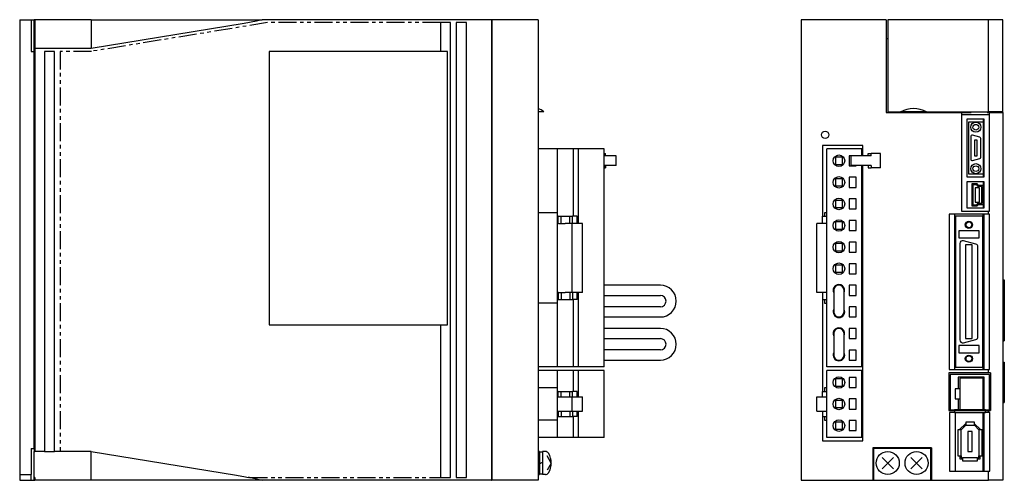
# Model space of a CAD drawing. Extents: x -748 to 6, y -258 to 131.
# Tile 1 of 2: x -748 to -406, y -155 to 5. Entities that reach past the tile are written whole.
import ezdxf

# ---------------------------------------------------------------- set-up
doc = ezdxf.new("R2010")
doc.units = 0
doc.linetypes.add('PHANTOM', pattern=[2.5, 1.25, -0.25, 0.25, -0.25, 0.25, -0.25])
for name, color, linetype in [('OUTLINE', 7, 'CONTINUOUS'), ('PHANTOM', 3, 'PHANTOM'), ('THIN_LINE', 6, 'CONTINUOUS')]:
    doc.layers.add(name, color=color, linetype=linetype)

msp = doc.modelspace()

# ---------------------------------------------------------------- linework, layer by layer
at = {"layer": 'OUTLINE'}
for p, q in [((-748.28, 5), (-748.28, -153)), ((-748.28, 5), (-744.28, 5)), ((-744.28, 5), (-743.28, 5)), ((-744.28, 5), (-744.28, -6)), ((-743.08, 5), (-743.28, 5)), ((-743.28, 0.32), (-743.28, 5)), ((-743.08, 4), (-743.28, 4)), ((-743.08, 5), (-743.08, 0)), ((-723.48, 5), (-743.08, 5)), ((-723.48, 5), (-671.42, 5)), ((-723.48, 5), (-723.48, 0)), ((-670.32, 3.68), (-723.48, -5)), ((-671.42, 5), (-664.05, 5)), ((-584.48, 5), (-664.05, 5)), ((-602.18, 4), (-602.18, -6)), ((-598.68, 4), (-602.18, 4)), ((-598.68, -154), (-598.68, 4)), ((-596.68, 4), (-596.68, -154)), ((-593.18, 4), (-596.68, 4)), ((-593.18, -154), (-593.18, 4)), ((-584.48, 5), (-584.48, -155)), ((-584.48, 4), (-584.28, 4)), ((-568.28, 5), (-584.28, 5)), ((-584.28, 5), (-584.28, -155)), ((-568.28, 5), (-568.28, -155)), ((-447.37, 5), (-476.87, 5)), ((-476.87, 5), (-476.87, -155)), ((-447.37, 5), (-447.37, -27.2)), ((-446.87, 5), (-446.87, -27)), ((-411.87, 5), (-446.87, 5)), ((-406.87, 5), (-411.87, 5)), ((-411.87, -27), (-411.87, 5)), ((-406.87, -27), (-406.87, 5)), ((-743.28, -5.26), (-743.28, 0.32)), ((-743.08, 0), (-743.08, -5)), ((-723.48, 0), (-723.48, -5)), ((-447.37, -1.5), (-446.87, -1.5)), ((-744.28, -6), (-743.28, -6)), ((-743.28, -6), (-743.28, -5.26)), ((-743.08, -6), (-743.28, -6)), ((-743.28, -144), (-743.28, -6)), ((-723.48, -5), (-743.08, -5)), ((-743.08, -5), (-743.08, -145)), ((-739.68, -6), (-739.68, -145)), ((-736.18, -6), (-739.68, -6)), ((-736.18, -145), (-736.18, -6)), ((-661.68, -6), (-661.68, -101)), ((-599.68, -6), (-661.68, -6)), ((-599.68, -101), (-599.68, -6)), ((-566.29, -27), (-568.29, -27)), ((-447.37, -27.2), (-421.27, -27.2)), ((-446.87, -27), (-442.37, -27)), ((-445.75, -27), (-445.75, -27.2)), ((-444.79, -27.2), (-444.79, -27)), ((-433.38, -27), (-442.37, -27)), ((-433.38, -27), (-411.87, -27)), ((-421.27, -27.2), (-417.87, -27.2)), ((-421.27, -27.2), (-421.27, -61.55)), ((-417.87, -27), (-417.87, -27.2)), ((-412.34, -27.2), (-412.34, -27)), ((-412.34, -27.2), (-411.57, -27.2)), ((-406.87, -27), (-411.87, -27)), ((-411.57, -27.2), (-406.87, -27.2)), ((-411.57, -61.55), (-411.57, -27.2)), ((-408.87, -27), (-408.87, -27.2)), ((-407.91, -27.2), (-407.91, -27)), ((-406.87, -27.2), (-406.87, -27)), ((-406.87, -27.2), (-406.87, -155)), ((-411.57, -28.1), (-421.27, -28.1)), ((-419.37, -29.55), (-419.37, -49.55)), ((-413.37, -29.55), (-419.37, -29.55)), ((-418.77, -30.55), (-418.77, -48.55)), ((-413.77, -30.55), (-418.77, -30.55)), ((-413.77, -29.55), (-413.77, -49.55)), ((-413.37, -49.55), (-413.37, -29.55)), ((-418.02, -35.65), (-418.02, -43.45)), ((-414.89, -35.84), (-417.39, -35.17)), ((-416.77, -36.8), (-416.77, -42.3)), ((-415.77, -36.8), (-416.77, -36.8)), ((-415.77, -42.3), (-415.77, -36.8)), ((-414.52, -42.78), (-414.52, -36.32)), ((-561.7, -39.9), (-568.28, -39.9)), ((-561.7, -39.9), (-561.7, -62.05)), ((-555.98, -39.9), (-561.48, -39.9)), ((-561.48, -41.3), (-561.48, -39.9)), ((-554.28, -39.9), (-555.98, -39.9)), ((-555.98, -63.25), (-555.98, -39.9)), ((-545.28, -39.9), (-554.28, -39.9)), ((-554.28, -65.75), (-554.28, -39.9)), ((-545.28, -115.6), (-545.28, -39.9)), ((-455.47, -38.7), (-469.47, -38.7)), ((-469.47, -38.7), (-469.47, -63.25)), ((-455.9, -39.9), (-468.05, -39.9)), ((-468.05, -115.6), (-468.05, -39.9)), ((-455.9, -42.3), (-455.9, -39.9)), ((-455.47, -42.3), (-455.47, -38.7)), ((-561.48, -41.3), (-561.7, -41.3)), ((-545.28, -41.5), (-545.15, -41.5)), ((-541.11, -42.3), (-545.28, -42.3)), ((-545.15, -41.5), (-544.89, -41.5)), ((-545.15, -42.3), (-545.15, -41.5)), ((-544.89, -42.3), (-544.89, -41.5)), ((-541.11, -45.7), (-541.11, -42.3)), ((-462.55, -42.75), (-465.05, -42.75)), ((-465.05, -42.75), (-465.05, -45.25)), ((-462.55, -45.25), (-462.55, -42.75)), ((-460.3, -42.25), (-460.3, -45.75)), ((-457.8, -42.25), (-460.3, -42.25)), ((-452.9, -42.3), (-459.63, -42.3)), ((-459.63, -42.3), (-459.63, -45.7)), ((-457.8, -42.3), (-457.8, -42.25)), ((-453.69, -41.5), (-452.62, -41.5)), ((-453.69, -42.3), (-453.69, -41.5)), ((-452.62, -42.3), (-452.9, -42.3)), ((-452.62, -42.3), (-452.62, -41.5)), ((-449.39, -41.5), (-452.62, -41.5)), ((-449.39, -46.5), (-449.39, -41.5)), ((-417.39, -43.93), (-414.89, -43.26)), ((-416.77, -42.3), (-415.77, -42.3)), ((-541.11, -45.7), (-545.28, -45.7)), ((-545.28, -46.5), (-545.15, -46.5)), ((-545.15, -45.7), (-545.15, -46.5)), ((-545.15, -46.5), (-544.89, -46.5)), ((-544.89, -45.7), (-544.89, -46.5)), ((-465.05, -45.25), (-462.55, -45.25)), ((-460.3, -45.75), (-457.8, -45.75)), ((-452.9, -45.7), (-459.63, -45.7)), ((-457.8, -45.75), (-457.8, -45.7)), ((-455.9, -115.6), (-455.9, -45.7)), ((-455.47, -141.3), (-455.47, -45.7)), ((-453.69, -45.7), (-453.69, -46.5)), ((-453.69, -46.5), (-452.62, -46.5)), ((-452.62, -45.7), (-452.9, -45.7)), ((-452.62, -45.7), (-452.62, -46.5)), ((-449.39, -46.5), (-452.62, -46.5)), ((-465.05, -50.25), (-465.05, -52.75)), ((-462.55, -50.25), (-465.05, -50.25)), ((-462.55, -52.75), (-462.55, -50.25)), ((-460.3, -49.75), (-460.3, -53.25)), ((-457.8, -49.75), (-460.3, -49.75)), ((-457.8, -53.25), (-457.8, -49.75)), ((-455.87, -49.7), (-455.9, -49.7)), ((-455.87, -53.3), (-455.87, -49.7)), ((-419.37, -49.55), (-413.37, -49.55)), ((-418.77, -48.55), (-413.77, -48.55)), ((-465.05, -52.75), (-462.55, -52.75)), ((-460.3, -53.25), (-457.8, -53.25)), ((-455.9, -53.3), (-455.87, -53.3)), ((-413.37, -51.35), (-419.37, -51.35)), ((-419.37, -51.35), (-419.37, -60.35)), ((-417.65, -52), (-417.65, -59.7)), ((-415.79, -52), (-417.65, -52)), ((-415.97, -52.4), (-417.25, -52.4)), ((-417.25, -52.4), (-417.25, -59.3)), ((-414.96, -53.35), (-416.46, -53.35)), ((-416.46, -53.35), (-416.46, -58.35)), ((-415.47, -52.95), (-415.97, -52.4)), ((-415.3, -52.55), (-415.79, -52)), ((-414.17, -52.95), (-415.47, -52.95)), ((-413.77, -52.55), (-415.3, -52.55)), ((-414.96, -58.35), (-414.96, -53.35)), ((-414.17, -58.75), (-414.17, -52.95)), ((-413.77, -51.35), (-413.77, -52.55)), ((-413.77, -59.15), (-413.77, -52.55)), ((-413.37, -60.35), (-413.37, -51.35)), ((-462.55, -57.75), (-465.05, -57.75)), ((-465.05, -57.75), (-465.05, -60.25)), ((-462.55, -60.25), (-462.55, -57.75)), ((-460.3, -57.25), (-460.3, -60.75)), ((-457.8, -57.25), (-460.3, -57.25)), ((-457.8, -60.75), (-457.8, -57.25)), ((-465.05, -60.25), (-462.55, -60.25)), ((-460.3, -60.75), (-457.8, -60.75)), ((-419.37, -60.35), (-413.37, -60.35)), ((-417.65, -59.7), (-415.79, -59.7)), ((-417.25, -59.3), (-415.97, -59.3)), ((-416.46, -58.35), (-414.96, -58.35)), ((-415.97, -59.3), (-415.47, -58.75)), ((-415.79, -59.7), (-415.3, -59.15)), ((-415.47, -58.75), (-414.17, -58.75)), ((-415.3, -59.15), (-413.77, -59.15)), ((-413.77, -59.15), (-413.77, -60.35)), ((-561.7, -62.05), (-568.28, -62.05)), ((-561.7, -62.05), (-561.7, -93.45)), ((-561.28, -63.25), (-561.7, -63.25)), ((-561.28, -63.25), (-560.28, -63.25)), ((-561.28, -65.75), (-561.28, -63.25)), ((-560.28, -63.25), (-557.28, -63.25)), ((-560.28, -65.75), (-560.28, -63.25)), ((-557.28, -63.25), (-556.28, -63.25)), ((-557.28, -65.75), (-557.28, -63.25)), ((-554.7, -63.25), (-556.28, -63.25)), ((-556.28, -65.75), (-556.28, -63.25)), ((-554.7, -65.75), (-554.7, -63.25)), ((-469.47, -63.25), (-468.05, -63.25)), ((-469.47, -65.75), (-469.47, -63.25)), ((-468.05, -62.05), (-468.87, -62.05)), ((-468.87, -62.05), (-468.87, -63.25)), ((-460.3, -64.75), (-460.3, -68.25)), ((-457.8, -64.75), (-460.3, -64.75)), ((-457.8, -68.25), (-457.8, -64.75)), ((-425.57, -62.5), (-425.57, -116.5)), ((-411.87, -62.5), (-425.57, -62.5)), ((-423.63, -62.5), (-423.63, -116.5)), ((-413.87, -63.3), (-423.27, -63.3)), ((-423.27, -63.3), (-423.27, -115.7)), ((-421.27, -61.55), (-411.87, -61.55)), ((-413.87, -62.5), (-413.87, -63.3)), ((-413.87, -115.7), (-413.87, -63.3)), ((-413.33, -116.5), (-413.33, -62.5)), ((-411.87, -61.55), (-411.57, -61.55)), ((-411.87, -62.5), (-411.87, -61.55)), ((-411.57, -62.5), (-411.87, -62.5)), ((-411.57, -116.5), (-411.57, -62.5)), ((-561.16, -65.75), (-561.48, -65.75)), ((-561.48, -89.75), (-561.48, -65.75)), ((-561.16, -65.75), (-560.28, -65.75)), ((-560.28, -65.75), (-558.86, -65.75)), ((-556.38, -65.75), (-558.86, -65.75)), ((-552.88, -65.75), (-556.38, -65.75)), ((-556.38, -89.75), (-556.38, -65.75)), ((-552.88, -89.75), (-552.88, -65.75)), ((-468.05, -65.75), (-471.46, -65.75)), ((-471.46, -89.75), (-471.46, -65.75)), ((-462.55, -65.25), (-465.05, -65.25)), ((-465.05, -65.25), (-465.05, -67.75)), ((-465.05, -67.75), (-462.55, -67.75)), ((-462.55, -67.75), (-462.55, -65.25)), ((-460.3, -68.25), (-457.8, -68.25)), ((-415.12, -68.3), (-422.22, -68.3)), ((-422.22, -68.3), (-422.22, -70.8)), ((-415.12, -70.8), (-415.12, -68.3)), ((-422.22, -70.8), (-415.12, -70.8)), ((-416.26, -72.94), (-420.56, -71.79)), ((-465.05, -72.75), (-465.05, -75.25)), ((-462.55, -72.75), (-465.05, -72.75)), ((-462.55, -75.25), (-462.55, -72.75)), ((-460.3, -72.25), (-460.3, -75.75)), ((-457.8, -72.25), (-460.3, -72.25)), ((-457.8, -75.75), (-457.8, -72.25)), ((-421.82, -72.75), (-421.82, -106.25)), ((-419.82, -73.25), (-419.82, -105.75)), ((-417.52, -73.25), (-419.82, -73.25)), ((-417.52, -105.75), (-417.52, -73.25)), ((-415.52, -105.09), (-415.52, -73.91)), ((-465.05, -75.25), (-462.55, -75.25)), ((-460.3, -75.75), (-457.8, -75.75)), ((-462.55, -80.25), (-465.05, -80.25)), ((-465.05, -80.25), (-465.05, -82.75)), ((-462.55, -82.75), (-462.55, -80.25)), ((-460.3, -79.75), (-460.3, -83.25)), ((-457.8, -79.75), (-460.3, -79.75)), ((-457.8, -83.25), (-457.8, -79.75)), ((-465.05, -82.75), (-462.55, -82.75)), ((-460.3, -83.25), (-457.8, -83.25)), ((-406.87, -85.4), (-406.37, -85.4)), ((-406.37, -85.4), (-406.37, -106.5)), ((-525.8, -87.23), (-545.28, -87.23)), ((-460.3, -87.25), (-460.3, -90.75)), ((-457.8, -87.25), (-460.3, -87.25)), ((-457.8, -90.75), (-457.8, -87.25)), ((-561.28, -92.25), (-561.7, -92.25)), ((-561.16, -89.75), (-561.48, -89.75)), ((-561.28, -89.75), (-561.28, -92.25)), ((-561.28, -92.25), (-560.28, -92.25)), ((-561.16, -89.75), (-560.28, -89.75)), ((-560.28, -89.75), (-558.86, -89.75)), ((-560.28, -89.75), (-560.28, -92.25)), ((-560.28, -92.25), (-557.28, -92.25)), ((-556.38, -89.75), (-558.86, -89.75)), ((-557.28, -89.75), (-557.28, -92.25)), ((-557.28, -92.25), (-556.28, -92.25)), ((-552.88, -89.75), (-556.38, -89.75)), ((-556.28, -89.75), (-556.28, -92.25)), ((-554.7, -92.25), (-556.28, -92.25)), ((-555.98, -115.6), (-555.98, -92.25)), ((-554.7, -92.25), (-554.7, -89.75)), ((-554.28, -115.6), (-554.28, -89.75)), ((-545.28, -90.77), (-525.8, -90.77)), ((-468.05, -89.75), (-471.46, -89.75)), ((-469.47, -89.75), (-469.47, -92.25)), ((-469.47, -92.25), (-469.47, -124.2)), ((-469.47, -92.25), (-468.05, -92.25)), ((-468.87, -92.25), (-468.87, -93.45)), ((-465.57, -89), (-465.57, -96.5)), ((-462.03, -96.5), (-462.03, -89)), ((-460.3, -90.75), (-457.8, -90.75)), ((-561.7, -93.45), (-568.28, -93.45)), ((-561.7, -93.45), (-561.7, -115.6)), ((-525.8, -94.73), (-545.28, -94.73)), ((-468.87, -93.45), (-468.05, -93.45)), ((-460.3, -94.75), (-460.3, -98.25)), ((-457.8, -94.75), (-460.3, -94.75)), ((-457.8, -98.25), (-457.8, -94.75)), ((-455.87, -94.7), (-455.9, -94.7)), ((-455.87, -98.3), (-455.87, -94.7)), ((-545.28, -98.27), (-525.8, -98.27)), ((-460.3, -98.25), (-457.8, -98.25)), ((-455.9, -98.3), (-455.87, -98.3)), ((-661.68, -101), (-599.68, -101)), ((-602.18, -101), (-602.18, -154)), ((-525.8, -102.23), (-545.28, -102.23)), ((-460.3, -102.25), (-460.3, -105.75)), ((-457.8, -102.25), (-460.3, -102.25)), ((-457.8, -105.75), (-457.8, -102.25)), ((-545.28, -105.77), (-525.8, -105.77)), ((-465.57, -104), (-465.57, -111.5)), ((-462.03, -111.5), (-462.03, -104)), ((-460.3, -105.75), (-457.8, -105.75)), ((-419.82, -105.75), (-417.52, -105.75)), ((-422.22, -108.2), (-422.22, -110.7)), ((-415.12, -108.2), (-422.22, -108.2)), ((-420.56, -107.21), (-416.26, -106.06)), ((-415.12, -110.7), (-415.12, -108.2)), ((-406.87, -106.5), (-406.37, -106.5)), ((-525.8, -109.73), (-545.28, -109.73)), ((-460.3, -109.75), (-460.3, -113.25)), ((-457.8, -109.75), (-460.3, -109.75)), ((-457.8, -113.25), (-457.8, -109.75)), ((-422.22, -110.7), (-415.12, -110.7)), ((-561.7, -115.6), (-568.28, -115.6)), ((-561.48, -114.2), (-561.7, -114.2)), ((-561.48, -115.6), (-561.48, -114.2)), ((-555.98, -115.6), (-561.48, -115.6)), ((-554.28, -115.6), (-555.98, -115.6)), ((-545.28, -115.6), (-554.28, -115.6)), ((-545.28, -113.27), (-525.8, -113.27)), ((-455.9, -115.6), (-468.05, -115.6)), ((-460.3, -113.25), (-457.8, -113.25)), ((-423.27, -115.7), (-413.87, -115.7)), ((-413.87, -115.7), (-413.87, -116.5)), ((-406.87, -114), (-406.37, -114)), ((-406.37, -114), (-406.37, -128)), ((-561.7, -116.9), (-568.28, -116.9)), ((-561.7, -116.9), (-561.7, -122.9)), ((-561.48, -118.3), (-561.7, -118.3)), ((-555.98, -116.9), (-561.48, -116.9)), ((-561.48, -118.3), (-561.48, -116.9)), ((-554.28, -116.9), (-555.98, -116.9)), ((-555.98, -124.2), (-555.98, -116.9)), ((-545.28, -116.9), (-554.28, -116.9)), ((-554.28, -126), (-554.28, -116.9)), ((-545.28, -140.1), (-545.28, -116.9)), ((-468.05, -140.1), (-468.05, -116.9)), ((-455.9, -116.9), (-468.05, -116.9)), ((-460.3, -119.25), (-460.3, -122.75)), ((-457.8, -119.25), (-460.3, -119.25)), ((-457.8, -122.75), (-457.8, -119.25)), ((-455.9, -140.1), (-455.9, -116.9)), ((-455.87, -117.4), (-455.9, -117.4)), ((-455.87, -121), (-455.87, -117.4)), ((-411.87, -117.7), (-425.65, -117.7)), ((-425.65, -117.7), (-425.65, -130.8)), ((-425.57, -116.5), (-411.87, -116.5)), ((-411.55, -118.2), (-425.15, -118.2)), ((-425.15, -118.2), (-425.15, -130.47)), ((-413.36, -119.22), (-422.36, -119.22)), ((-422.36, -119.22), (-422.36, -123.23)), ((-413.83, -119.48), (-421.83, -119.48)), ((-421.83, -119.48), (-421.83, -130.48)), ((-413.87, -119.22), (-413.87, -119.48)), ((-413.83, -119.48), (-413.83, -130.48)), ((-413.36, -130.47), (-413.36, -119.22)), ((-411.87, -116.5), (-411.57, -116.5)), ((-411.87, -117.7), (-411.87, -116.5)), ((-411.12, -117.7), (-411.87, -117.7)), ((-411.55, -130.47), (-411.55, -118.2)), ((-411.12, -117.7), (-411.12, -130.8)), ((-561.7, -122.9), (-568.28, -122.9)), ((-561.7, -122.9), (-561.7, -134.1)), ((-468.05, -122.9), (-468.87, -122.9)), ((-468.87, -122.9), (-468.87, -124.2)), ((-462.55, -119.75), (-465.05, -119.75)), ((-465.05, -119.75), (-465.05, -122.25)), ((-465.05, -122.25), (-462.55, -122.25)), ((-462.55, -122.25), (-462.55, -119.75)), ((-460.3, -122.75), (-457.8, -122.75)), ((-455.9, -121), (-455.87, -121)), ((-561.28, -124.2), (-561.7, -124.2)), ((-561.48, -131), (-561.48, -126)), ((-561.48, -126), (-561.16, -126)), ((-561.28, -124.2), (-560.28, -124.2)), ((-561.28, -126), (-561.28, -124.2)), ((-561.16, -126), (-560.28, -126)), ((-560.28, -124.2), (-557.28, -124.2)), ((-560.28, -126), (-560.28, -124.2)), ((-560.28, -126), (-558.86, -126)), ((-558.86, -126), (-556.38, -126)), ((-557.28, -124.2), (-556.28, -124.2)), ((-557.28, -126), (-557.28, -124.2)), ((-556.38, -126), (-552.88, -126)), ((-556.38, -131), (-556.38, -126)), ((-554.7, -124.2), (-556.28, -124.2)), ((-556.28, -126), (-556.28, -124.2)), ((-554.7, -126), (-554.7, -124.2)), ((-552.88, -131), (-552.88, -126)), ((-471.46, -131), (-471.46, -126)), ((-471.46, -126), (-468.05, -126)), ((-469.47, -124.2), (-468.05, -124.2)), ((-469.47, -126), (-469.47, -124.2)), ((-423.43, -123.23), (-423.43, -126.73)), ((-421.83, -123.23), (-423.43, -123.23)), ((-462.55, -127.25), (-465.05, -127.25)), ((-465.05, -127.25), (-465.05, -129.75)), ((-465.05, -129.75), (-462.55, -129.75)), ((-462.55, -129.75), (-462.55, -127.25)), ((-460.3, -126.75), (-460.3, -130.25)), ((-457.8, -126.75), (-460.3, -126.75)), ((-457.8, -130.25), (-457.8, -126.75)), ((-423.43, -126.73), (-421.83, -126.73)), ((-422.36, -126.73), (-422.36, -130.47)), ((-406.87, -128), (-406.37, -128)), ((-561.28, -132.8), (-561.7, -132.8)), ((-561.48, -131), (-561.16, -131)), ((-561.28, -131), (-561.28, -132.8)), ((-561.28, -132.8), (-560.28, -132.8)), ((-561.16, -131), (-560.28, -131)), ((-560.28, -131), (-558.86, -131)), ((-560.28, -131), (-560.28, -132.8)), ((-560.28, -132.8), (-557.28, -132.8)), ((-558.86, -131), (-556.38, -131)), ((-557.28, -131), (-557.28, -132.8)), ((-557.28, -132.8), (-556.28, -132.8)), ((-556.38, -131), (-552.88, -131)), ((-556.28, -131), (-556.28, -132.8)), ((-554.7, -132.8), (-556.28, -132.8)), ((-555.98, -140.1), (-555.98, -132.8)), ((-554.7, -132.8), (-554.7, -131)), ((-554.28, -140.1), (-554.28, -131)), ((-471.46, -131), (-468.05, -131)), ((-469.47, -131), (-469.47, -132.8)), ((-469.47, -132.8), (-469.47, -141.3)), ((-469.47, -132.8), (-468.05, -132.8)), ((-468.87, -132.8), (-468.87, -134.1)), ((-460.3, -130.25), (-457.8, -130.25)), ((-425.65, -130.8), (-423.67, -130.8)), ((-425.37, -131.45), (-425.37, -151.8)), ((-423.67, -131.45), (-425.37, -131.45)), ((-425.15, -130.47), (-423.67, -130.47)), ((-421.83, -130.47), (-423.67, -130.47)), ((-423.67, -130.47), (-423.67, -130.8)), ((-423.67, -130.8), (-423.67, -131.45)), ((-423.67, -130.8), (-412.91, -130.8)), ((-423.67, -131.45), (-412.91, -131.45)), ((-423.45, -131.45), (-423.45, -151.8)), ((-413.83, -130.48), (-421.83, -130.48)), ((-413.87, -131.45), (-413.87, -151.8)), ((-412.91, -130.47), (-413.83, -130.47)), ((-413.31, -151.8), (-413.31, -131.45)), ((-412.91, -130.8), (-412.91, -130.47)), ((-412.91, -130.47), (-411.55, -130.47)), ((-412.91, -131.45), (-412.91, -130.8)), ((-412.91, -130.8), (-411.87, -130.8)), ((-411.87, -131.45), (-412.91, -131.45)), ((-411.87, -131.45), (-411.87, -130.8)), ((-411.87, -130.8), (-411.12, -130.8)), ((-411.4, -131.45), (-411.87, -131.45)), ((-411.4, -151.8), (-411.4, -131.45)), ((-561.7, -134.1), (-568.28, -134.1)), ((-561.7, -134.1), (-561.7, -140.1)), ((-468.87, -134.1), (-468.05, -134.1)), ((-462.55, -134.75), (-465.05, -134.75)), ((-465.05, -134.75), (-465.05, -137.25)), ((-462.55, -137.25), (-462.55, -134.75)), ((-457.8, -134.25), (-460.3, -134.25)), ((-460.3, -134.25), (-460.3, -137.75)), ((-457.8, -137.75), (-457.8, -134.25)), ((-455.87, -134.2), (-455.9, -134.2)), ((-455.87, -137.8), (-455.87, -134.2)), ((-419.94, -135.45), (-421.77, -137.28)), ((-419.78, -135.85), (-421.37, -137.45)), ((-419.78, -135.45), (-419.94, -135.45)), ((-419.78, -134.75), (-419.78, -135.85)), ((-416.77, -134.75), (-419.78, -134.75)), ((-419.78, -135.85), (-416.77, -135.85)), ((-416.77, -135.85), (-416.77, -134.75)), ((-416.6, -135.45), (-416.77, -135.45)), ((-415.17, -137.45), (-416.77, -135.85)), ((-414.77, -137.28), (-416.6, -135.45)), ((-561.7, -140.1), (-568.28, -140.1)), ((-561.48, -138.7), (-561.7, -138.7)), ((-561.48, -140.1), (-561.48, -138.7)), ((-555.98, -140.1), (-561.48, -140.1)), ((-554.28, -140.1), (-555.98, -140.1)), ((-545.28, -140.1), (-554.28, -140.1)), ((-455.9, -140.1), (-468.05, -140.1)), ((-465.05, -137.25), (-462.55, -137.25)), ((-460.3, -137.75), (-457.8, -137.75)), ((-455.9, -137.8), (-455.87, -137.8)), ((-421.37, -137.45), (-422.47, -137.45)), ((-422.47, -137.45), (-422.47, -146.45)), ((-421.77, -137.28), (-421.77, -137.45)), ((-421.37, -146.45), (-421.37, -137.45)), ((-417.52, -138.05), (-419.02, -138.05)), ((-419.02, -138.05), (-419.02, -144.95)), ((-417.52, -144.95), (-417.52, -138.05)), ((-415.17, -137.45), (-415.17, -146.45)), ((-414.07, -137.45), (-415.17, -137.45)), ((-414.77, -137.45), (-414.77, -137.28)), ((-414.07, -146.45), (-414.07, -137.45)), ((-469.47, -141.3), (-455.47, -141.3)), ((-744.28, -144), (-744.28, -153)), ((-744.28, -144), (-743.28, -144)), ((-743.28, -144.11), (-743.28, -144)), ((-743.28, -144.11), (-743.28, -145)), ((-743.28, -150), (-743.28, -145)), ((-743.28, -145), (-743.08, -145)), ((-739.68, -145), (-743.08, -145)), ((-739.68, -145), (-736.18, -145)), ((-734.18, -145), (-736.18, -145)), ((-723.48, -145), (-734.18, -145)), ((-723.48, -145), (-672.98, -153.25)), ((-723.48, -150), (-723.48, -145)), ((-567.78, -145), (-568.28, -145)), ((-567.78, -145), (-567.78, -153)), ((-566.78, -145.2), (-567.78, -145.2)), ((-566.78, -145), (-566.78, -153)), ((-565.74, -145), (-566.78, -145)), ((-563.68, -149), (-565.16, -146.53)), ((-452.05, -143.68), (-452.05, -155)), ((-431.65, -143.68), (-452.05, -143.68)), ((-431.85, -144), (-451.85, -144)), ((-451.85, -144), (-451.85, -155)), ((-444.87, -150.98), (-448.83, -147.02)), ((-444.87, -147.02), (-448.83, -150.98)), ((-434.87, -150.98), (-438.83, -147.02)), ((-434.87, -147.02), (-438.83, -150.98)), ((-431.85, -155), (-431.85, -144)), ((-431.65, -143.68), (-431.65, -155)), ((-422.47, -146.45), (-421.37, -146.45)), ((-421.77, -146.45), (-421.77, -147.55)), ((-421.37, -146.45), (-421.37, -147.15)), ((-419.02, -144.95), (-417.52, -144.95)), ((-415.17, -147.15), (-415.17, -146.45)), ((-415.17, -146.45), (-414.07, -146.45)), ((-414.77, -147.55), (-414.77, -146.45)), ((-743.28, -154), (-743.28, -150)), ((-723.48, -155), (-723.48, -150)), ((-567.78, -149.29), (-566.78, -148.71)), ((-563.68, -149), (-565.16, -151.47)), ((-421.77, -147.55), (-420.87, -147.55)), ((-421.37, -147.15), (-420.87, -147.15)), ((-415.67, -147.15), (-420.87, -147.15)), ((-420.87, -147.15), (-420.87, -148.25)), ((-420.87, -148.25), (-415.67, -148.25)), ((-415.67, -147.15), (-415.17, -147.15)), ((-415.67, -148.25), (-415.67, -147.15)), ((-415.67, -147.55), (-414.77, -147.55)), ((-748.28, -153), (-748.28, -155)), ((-748.28, -153), (-744.28, -153)), ((-744.28, -155), (-744.28, -153)), ((-568.28, -153), (-567.78, -153)), ((-567.78, -152.8), (-566.78, -152.8)), ((-565.74, -153), (-566.78, -153)), ((-425.37, -151.8), (-411.87, -151.8)), ((-411.87, -151.8), (-411.4, -151.8)), ((-411.87, -155), (-411.87, -151.8)), ((-748.28, -155), (-744.28, -155)), ((-744.28, -155), (-743.28, -155)), ((-743.08, -154), (-743.28, -154)), ((-743.28, -155), (-743.28, -154)), ((-743.28, -155), (-743.08, -155)), ((-743.08, -154), (-743.08, -155)), ((-723.48, -155), (-743.08, -155)), ((-671.42, -155), (-723.48, -155)), ((-664.05, -155), (-671.42, -155)), ((-668.48, -154), (-668.89, -154)), ((-584.48, -155), (-664.05, -155)), ((-602.18, -154), (-598.68, -154)), ((-596.68, -154), (-593.18, -154)), ((-584.48, -154), (-584.28, -154)), ((-584.48, -155), (-584.28, -155)), ((-568.28, -155), (-584.28, -155)), ((-476.87, -155), (-452.05, -155)), ((-451.85, -154), (-452.05, -154)), ((-452.05, -155), (-451.85, -155)), ((-451.85, -155), (-431.85, -155)), ((-431.65, -154), (-431.85, -154)), ((-431.85, -155), (-431.65, -155)), ((-431.65, -155), (-411.87, -155)), ((-406.87, -155), (-411.87, -155))]:
    msp.add_line(p, q, dxfattribs=at)
at = {"layer": 'OUTLINE', "flags": 128}
for points in [[(-664.05, 5), (-666.04, 4.49), (-670.32, 3.68)], [(-672.98, -153.25), (-669.82, -153.81), (-668.89, -154)], [(-668.48, -154), (-667.52, -154.18), (-664.05, -155)]]:
    msp.add_lwpolyline(points, dxfattribs=at)
at = {"layer": 'OUTLINE'}
for centre, radius in [((-416.27, -32.35), 1.75), ((-468.57, -35), 1.25), ((-416.27, -32.35), 1), ((-463.8, -44), 2), ((-416.27, -46.75), 1.75), ((-416.27, -46.75), 1), ((-463.8, -51.5), 2), ((-463.8, -59), 2), ((-463.8, -66.5), 2), ((-418.67, -66.25), 1), ((-463.8, -74), 2), ((-463.8, -81.5), 2), ((-418.67, -112.75), 1), ((-463.8, -121), 2), ((-463.8, -128.5), 2), ((-463.8, -136), 2), ((-446.85, -149), 4), ((-436.85, -149), 4)]:
    msp.add_circle(centre, radius, dxfattribs=at)
for centre, radius, start, end in [((-572.34, -35.15), 10.15, 53.4069, 66.475), ((-437.87, -35.15), 9.3, 61.1243, 118.8757), ((-417.52, -35.65), 0.5, 75, 180), ((-415.02, -36.32), 0.5, 0, 75), ((-417.52, -43.45), 0.5, 180, 285), ((-415.02, -42.78), 0.5, 285, 0), ((-420.82, -72.75), 1, 75, 180), ((-416.52, -73.91), 1, 0, 75), ((-525.8, -92.75), 5.52, 270, 90), ((-463.8, -89), 2, 332.2515, 207.7485), ((-463.8, -89), 1.77, 0, 180), ((-525.8, -92.75), 1.98, 0, 90), ((-525.8, -92.75), 1.98, 270, 0), ((-463.8, -96.5), 2, 152.2515, 270), ((-463.8, -96.5), 2, 270, 27.7485), ((-463.8, -96.5), 1.77, 180, 0), ((-525.8, -107.75), 5.52, 270, 90), ((-463.8, -104), 2, 332.2515, 207.7485), ((-463.8, -104), 1.77, 0, 180), ((-525.8, -107.75), 1.98, 0, 90), ((-416.52, -105.09), 1, 285, 0), ((-525.8, -107.75), 1.98, 270, 0), ((-420.82, -106.25), 1, 180, 285), ((-463.8, -111.5), 2, 152.2515, 270), ((-463.8, -111.5), 1.77, 180, 0), ((-463.8, -111.5), 2, 270, 27.7485), ((-565.74, -146.3), 1.3, 31.2807, 90), ((-570.18, -149), 6.5, 328.7193, 31.2807), ((-565.74, -151.7), 1.3, 270, 328.7193)]:
    msp.add_arc(centre, radius, start, end, dxfattribs=at)
at = {"layer": 'PHANTOM', "ltscale": 5}
for p, q in [((-662.18, 4), (-723.4, -6)), ((-602.18, 4), (-662.18, 4)), ((-734.18, -6), (-734.18, -145)), ((-723.4, -6), (-734.18, -6)), ((-668.48, -154), (-602.18, -154))]:
    msp.add_line(p, q, dxfattribs=at)
at = {"layer": 'THIN_LINE'}
for centre in [(-418.67, -66.25), (-418.67, -112.75)]:
    msp.add_circle(centre, 1.25, dxfattribs=at)

doc.saveas('drawing.dxf')
